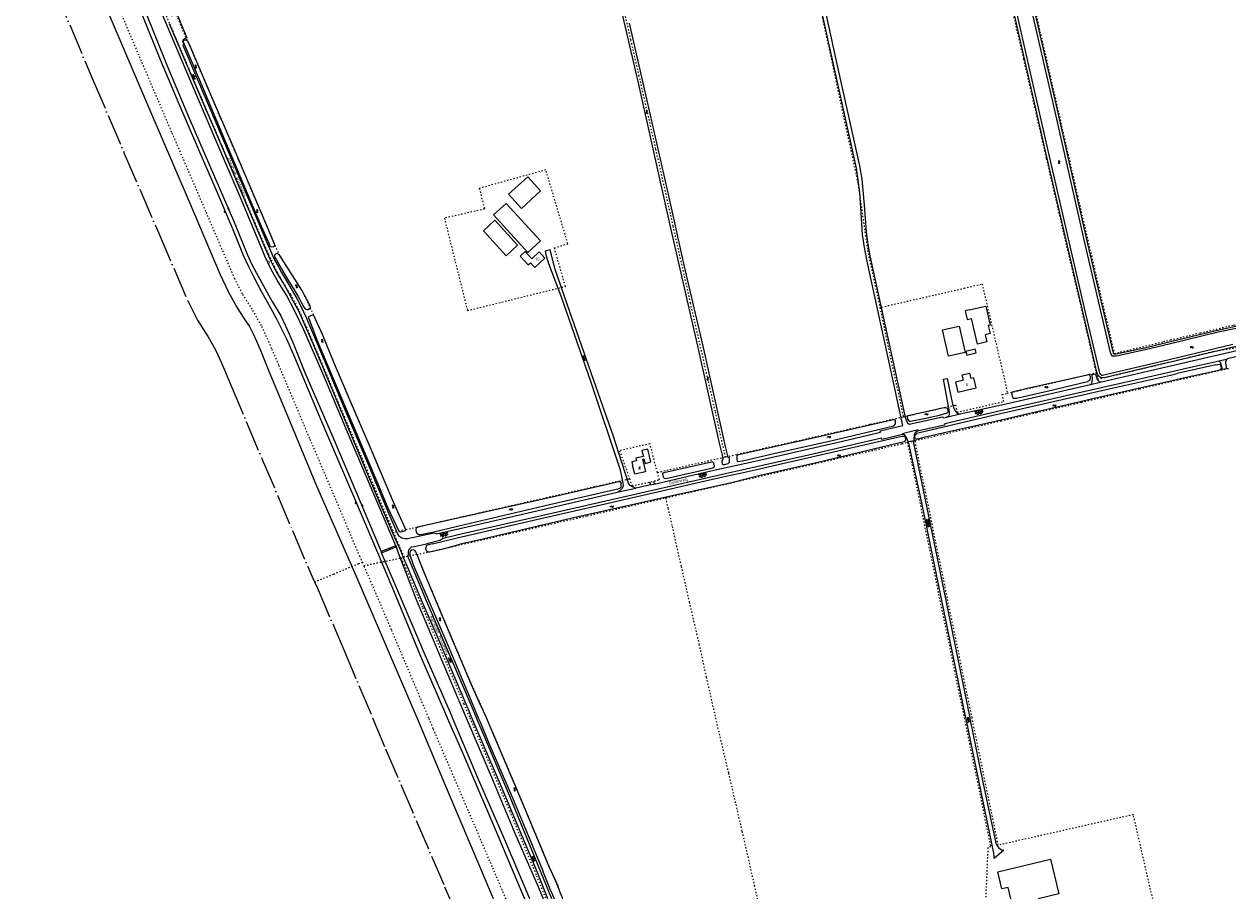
# Model space of a CAD drawing. Header units: metres. Extents: x 64961 to 73789, y 403835 to 410663.
# Tile 6 of 135: x 67114 to 68044, y 403860 to 404537. Entities that reach past the tile are written whole.
import ezdxf

# ---------------------------------------------------------------- set-up
doc = ezdxf.new("R2010")
doc.units = ezdxf.units.M
doc.linetypes.add('ACAD_ISO04W100', pattern=[30, 24, -3, 0, -3])
doc.linetypes.add('PERCEELGRENS', pattern=[2.5, 1, -1.5])
for name, color, linetype, lineweight in [('B-GEO-OG-GEBOUW_hoofdgebouw-G', 2, 'Continuous', 25), ('B-GEO-OG-GEBOUW_huisnr-T', 6, 'Continuous', 25), ('B-GEO-OG-GRENS-sectie-G', 253, 'ACAD_ISO04W100', 0), ('B-GEO-OG-GRENS_perceel-G', 253, 'PERCEELGRENS', 0), ('B-GEO-OG-OVLIJNOBJ-G', 253, 'Continuous', 0), ('B-GEO-OG-SLOOT_insteek-G', 253, 'Continuous', 0), ('B-GEO-OG-STRAATNAAM-T', 7, 'Continuous', 35), ('B-GEO-OG-TALUD-S', 253, 'Continuous', 0), ('B-GEO-OG-VERH_gesl-S', 253, 'Continuous', 0), ('B-GEO-OG-VERH_kant-G', 253, 'Continuous', 0), ('B-GEO-OG-VERH_kntgesl-G', 253, 'Continuous', 0), ('B-GEO-OG-WATER-S', 253, 'Continuous', 0), ('B-GEO-OG-WATER_kant-G', 253, 'Continuous', 0), ('T22', 7, 'Continuous', 0)]:
    doc.layers.add(name, color=color, linetype=linetype, lineweight=lineweight)
doc.styles.add('isocp', font='isocp.shx')

# ---------------------------------------------------------------- blocks, each defined once
blk = doc.blocks.new('S05')
at = {"color": 0}
for p, q in [((0.08, 0.3), (0.38, 0.59)), ((0.11, -0.19), (0.41, 0.09)), ((0.38, 0.59), (0.68, 0.71)), ((0.41, 0.09), (0.71, 0.21)), ((0.68, 0.71), (1.01, 0.62)), ((0.71, 0.21), (1.02, 0.12)), ((1.01, 0.62), (1.33, 0.37)), ((1.02, 0.12), (1.36, -0.12)), ((1.33, 0.37), (1.66, 0.13)), ((1.66, 0.13), (1.97, 0.04)), ((1.97, 0.04), (2.28, 0.16)), ((2.28, 0.16), (2.58, 0.44)), ((1.36, -0.12), (1.68, -0.37)), ((1.68, -0.37), (2, -0.46)), ((2, -0.46), (2.31, -0.33)), ((2.31, -0.33), (2.61, -0.05))]:
    blk.add_line(p, q, dxfattribs=at)
blk = doc.blocks.new('S04')
at = {"color": 0}
for p, q in [((0, 0.5), (0.5, 0.5)), ((0, 0.25), (1, 0.25)), ((0, 0), (0.5, 0)), ((0, -0.25), (1, -0.25)), ((0, -0.5), (0.5, -0.5))]:
    blk.add_line(p, q, dxfattribs=at)
blk = doc.blocks.new('S014')
at = {"color": 0}
for p, q in [((0, -0.75), (4.2, 1.67)), ((0, 0.65), (1.78, 1.67)), ((5.07, -1.52), (0, 1.4)), ((2.64, -1.52), (0, 0)), ((1.08, -1.52), (6.15, 1.4)), ((6.15, -0.75), (1.95, 1.67)), ((3.51, -1.52), (6.15, 0)), ((6.15, 0.65), (4.37, 1.67))]:
    blk.add_line(p, q, dxfattribs=at)
blk = doc.blocks.new('S012')
at = {"color": 0}
for p, q in [((1.18, 2.05), (0, 0)), ((1.18, -2.05), (0, 0)), ((1.4, 0), (0.21, -2.05)), ((1.4, 0), (0.22, 2.05))]:
    blk.add_line(p, q, dxfattribs=at)

msp = doc.modelspace()

# ---------------------------------------------------------------- linework, layer by layer
at = {"layer": 'B-GEO-OG-GEBOUW_hoofdgebouw-G'}
for points in [[(67512.955, 404407.852), (67502.949, 404418.852), (67488.043, 404405.293), (67498.05, 404394.293), (67512.955, 404407.852)], [(67512.743, 404369.257), (67502.932, 404360.276), (67476.412, 404389.246), (67486.222, 404398.227), (67512.743, 404369.257)], [(67495.164, 404365.757), (67486.247, 404357.697), (67468.728, 404377.076), (67477.644, 404385.137), (67495.164, 404365.757)], [(67516.17, 404355.719), (67511.745, 404360.583), (67506.033, 404355.386), (67500.933, 404360.993), (67497.047, 404357.458), (67503.221, 404350.672), (67505.01, 404352.3), (67508.361, 404348.616), (67516.17, 404355.719)], [(67844.45, 404315.798), (67841.34, 404315.069), (67842.91, 404308.37), (67846.02, 404309.099)], [(67844.45, 404315.798), (67857.146, 404318.773), (67860.609, 404303.992), (67859.115, 404303.644), (67860.562, 404297.469), (67856.602, 404296.541), (67857.916, 404290.932), (67850.674, 404289.236), (67846.02, 404309.099)], [(67841.21, 404282.775), (67828.278, 404279.894), (67823.747, 404300.237), (67836.679, 404303.118), (67841.21, 404282.775)], [(67849.777, 404282.452), (67849.028, 404285.468), (67841.779, 404283.669), (67842.528, 404280.653), (67849.777, 404282.452)], [(67840.005, 404261.277), (67833.785, 404259.769), (67835.645, 404252.096), (67849.817, 404255.532), (67847.957, 404263.205), (67845.558, 404262.623)], [(67840.005, 404261.277), (67838.994, 404265.444), (67844.547, 404266.791), (67845.558, 404262.623)], [(67591.711, 404200.121), (67592.872, 404200.404), (67593.713, 404196.96), (67598.253, 404198.069), (67595.838, 404207.959), (67591.298, 404206.851), (67592.406, 404202.31), (67586.589, 404200.89), (67587.054, 404198.985)], [(67587.054, 404198.985), (67583.469, 404198.111), (67584.064, 404195.673)], [(67591.711, 404200.121), (67594.049, 404190.539), (67585.808, 404188.528), (67584.064, 404195.673)], [(67874.424, 403868.729), (67869.66, 403867.584), (67866.444, 403880.96), (67907.263, 403890.775), (67913.763, 403863.749), (67897.692, 403859.879)], [(67876.508, 403859.879), (67874.424, 403868.729)]]:
    msp.add_lwpolyline(points, dxfattribs=at)
at = {"layer": 'B-GEO-OG-GRENS-sectie-G'}
for points in [[(67105.081, 404638.012), (67117.314, 404609.77), (67132.815, 404574.143), (67137.071, 404564.064), (67166.739, 404493.904), (67191.018, 404436.942), (67217.378, 404375.771), (67239.772, 404323.359), (67247.66, 404307.912), (67255.804, 404294.938), (67261.537, 404284.771), (67265.839, 404275.425), (67268.152, 404269.83), (67273.627, 404257.121), (67297.664, 404200.081), (67321.1, 404145.091), (67332.83, 404117.1), (67336.263, 404109.158), (67338.097, 404105.205)], [(67338.097, 404105.205), (67340.334, 404100.379), (67360.798, 404052.681), (67383.016, 404000)], [(67383.016, 404000), (67393.113, 403976.06), (67438.683, 403869.312), (67442.704, 403859.879)]]:
    msp.add_lwpolyline(points, dxfattribs=at)
at = {"layer": 'B-GEO-OG-GRENS_perceel-G'}
for points in [[(67773.26, 405000), (67776.318, 404986.651), (67793.548, 404912.014), (67808.076, 404849.035), (67832.496, 404742.757), (67862.323, 404613.163), (67886.36, 404509.776), (67904.001, 404432.888), (67917.403, 404374.557), (67929.53, 404323.091), (67942.481, 404267.123)], [(67791.368, 405000), (67809.457, 404922.006), (67831.057, 404827.723), (67853.271, 404730.252), (67882.286, 404604.407), (67903.56, 404511.775), (67928.116, 404404.032), (67943.927, 404335.957), (67956.545, 404282.015), (67994.663, 404291.226), (68000, 404292.505)], [(67160.895, 404661.762), (67163.15, 404661.389), (67164.824, 404660.211), (67166.791, 404657.119), (67169.151, 404652.904), (67178.77, 404634.469), (67201.806, 404590.359), (67210.418, 404573.714), (67222.406, 404545.647), (67230.801, 404526.026), (67241.114, 404501.658), (67263.291, 404449.935), (67284.923, 404399.407), (67295.972, 404373.658), (67302.449, 404358.785), (67309.837, 404343.476), (67319.453, 404327.561), (67325.338, 404316.893), (67331.77, 404302.509), (67340.52, 404281.878), (67363.845, 404226.524), (67399.246, 404143.567)], [(67408.819, 404145.758), (67408.13, 404146.917), (67399.195, 404166.875), (67380.638, 404210.75), (67366.006, 404244.97), (67353.348, 404274.62), (67344.346, 404296.75), (67338.441, 404309.601), (67330.911, 404326.135), (67328.316, 404330.919), (67311.301, 404357.807), (67306.52, 404368.058), (67296.949, 404390.966), (67275.001, 404442.427), (67258.006, 404481.848), (67241.759, 404520.028), (67240.708, 404522.14), (67224.536, 404560.056), (67221.84, 404567.067), (67214.237, 404585.335), (67197.388, 404624.94), (67183.061, 404658.57), (67182.53, 404660.817), (67182.907, 404662.375)], [(67141.91, 404653.621), (67153.769, 404626.243), (67169.511, 404590.061), (67203.557, 404509.536), (67227.77, 404452.729), (67254.197, 404391.403), (67276.026, 404340.314), (67282.468, 404327.698), (67290.185, 404315.404), (67297.188, 404302.985), (67302.484, 404291.48), (67304.987, 404285.424), (67310.413, 404272.83), (67334.48, 404215.719), (67357.99, 404160.556), (67369.596, 404132.859), (67372.831, 404125.376), (67375.064, 404120.562)], [(67725.008, 404568.896), (67758.373, 404413.188), (67765.81, 404361.776), (67775.251, 404317.619)], [(67575.631, 404555.03), (67582.546, 404524.604), (67588.793, 404497.427), (67601.843, 404440.217), (67615.21, 404380.629), (67628.625, 404321.163), (67647.861, 404236.89), (67655.559, 404201.927)], [(67532.14, 404333.99), (67523.57, 404363.87), (67534.01, 404367.02), (67516.96, 404424.14), (67465.49, 404409.81), (67469.56, 404393.84), (67438.52, 404386.82), (67456.35, 404315.21), (67532.14, 404333.99)], [(67776.69, 404317.949), (67840.481, 404332.573), (67854.311, 404335.912), (67871.929, 404260.529), (67873.871, 404251.271)], [(67776.69, 404317.949), (67775.251, 404317.619)], [(67775.251, 404317.619), (67793.327, 404233.066)], [(68000, 404292.505), (68023.037, 404298.027), (68049.014, 404304.114), (68052.748, 404303.532), (68054.27, 404302.427), (68055.349, 404300.789), (68056.272, 404297.079), (68057.083, 404293.329)], [(68000, 404275.579), (68033.007, 404283.619), (68051.345, 404286.675), (68058.251, 404287.93), (68057.083, 404293.329)], [(67942.481, 404267.123), (67943.641, 404262.112), (67985.33, 404272.005), (68000, 404275.579)], [(68000, 404260.256), (68044.756, 404270.532)], [(67802.4, 404214.574), (67868.952, 404229.894), (67896.446, 404236.306), (67922.584, 404242.314), (67931.209, 404244.366), (67976.086, 404254.765), (68000, 404260.256)], [(67873.871, 404251.271), (67942.481, 404267.123)], [(67793.327, 404233.066), (67833.728, 404242.212), (67835.063, 404236.606), (67871.109, 404244.871), (67869.831, 404250.338), (67873.871, 404251.271)], [(67655.559, 404201.927), (67656.232, 404202.065), (67664.836, 404204.022), (67710.425, 404214.215), (67767.858, 404227.301), (67793.327, 404233.066)], [(67609.704, 404170.352), (67657.057, 404181.207), (67678.62, 404186.161), (67771.726, 404207.52), (67792.404, 404212.273), (67796.563, 404213.23)], [(67796.563, 404213.23), (67802.4, 404214.574)], [(67796.563, 404213.23), (67840.432, 404000)], [(67846.548, 404000), (67802.4, 404214.574)], [(67603.284, 404190.02), (67597.44, 404212.15), (67573.972, 404206.817), (67581.658, 404185.165)], [(67603.284, 404190.02), (67620.055, 404193.835), (67653.866, 404201.581), (67655.559, 404201.927)], [(67408.819, 404145.758), (67465.88, 404158.816), (67581.658, 404185.165)], [(67581.658, 404185.165), (67583.665, 404179.509), (67604.795, 404184.297), (67603.284, 404190.02)], [(67417.245, 404126.343), (67429.725, 404129.137), (67488.843, 404142.708), (67501.418, 404145.588), (67549.075, 404156.458), (67563.546, 404159.767), (67609.509, 404170.307)], [(67609.509, 404170.307), (67609.704, 404170.352)], [(67609.509, 404170.307), (67611.412, 404162.223), (67614.696, 404148.152), (67617.92, 404133.183), (67621.617, 404117.23), (67627.865, 404089.613), (67631.243, 404074.937), (67633.599, 404064.934), (67635.395, 404056.945), (67641.007, 404031.591), (67648.155, 404000)], [(67408.819, 404145.758), (67399.246, 404143.567)], [(67407.564, 404124.342), (67399.246, 404143.567)], [(67352.917, 404111.367), (67372.244, 404119.403), (67375.064, 404120.562)], [(67375.064, 404120.562), (67376.306, 404117.884)], [(67376.306, 404117.884), (67404.949, 404123.802)], [(67404.949, 404123.802), (67407.564, 404124.342)], [(67404.949, 404123.802), (67407.383, 404118.678), (67421.674, 404085.283), (67453.522, 404010.938), (67458.187, 404000)], [(67417.245, 404126.343), (67407.564, 404124.342)], [(67417.245, 404126.343), (67421.37, 404116.056), (67427.876, 404100.419), (67435.471, 404082.317), (67445.801, 404057.886), (67456.675, 404032.198), (67463.896, 404015.789), (67469.965, 404002.485), (67471.019, 404000)], [(67338.097, 404105.205), (67352.917, 404111.367)], [(67426.428, 404000), (67397.654, 404068.225), (67376.881, 404116.644), (67376.306, 404117.884)], [(67486.185, 403859.879), (67475.581, 403884.756), (67429.944, 403991.663), (67426.428, 404000)], [(67458.187, 404000), (67488.916, 403927.957), (67509.727, 403877.865), (67516.96, 403859.879)], [(67471.019, 404000), (67497.181, 403938.326), (67503.958, 403922.146), (67519.206, 403885.58), (67529.141, 403862.292), (67530.066, 403859.879)], [(67648.155, 404000), (67649.848, 403992.519), (67658.201, 403957.248), (67668.639, 403912.127), (67678.193, 403870.251), (67680.468, 403859.879)], [(67840.432, 404000), (67860.989, 403900.082), (67858.822, 403899.607), (67857.066, 403859.879)], [(67986.275, 403859.879), (67971.302, 403925.123), (67866.82, 403901.469), (67846.548, 404000)]]:
    msp.add_lwpolyline(points, dxfattribs=at)
at = {"layer": 'B-GEO-OG-OVLIJNOBJ-G'}
for points in [[(67417.364, 404000), (67411.772, 404013.212), (67370.251, 404110.067), (67339.942, 404179.393), (67315.002, 404239.612), (67303.032, 404268.11), (67296.307, 404284.806), (67293.529, 404291.419), (67291.153, 404296.461), (67287.48, 404303.622), (67285.05, 404307.312), (67277.211, 404319.551), (67271.51, 404329.653), (67265.132, 404343.481), (67241.082, 404399.856), (67209.467, 404473.73), (67167.562, 404572.54), (67130.282, 404659.568), (67123.995, 404674.73), (67116.539, 404691.518), (67110.545, 404703.648)], [(67200.65, 404554.148), (67218.779, 404509.575), (67233.252, 404475.36), (67253.391, 404428.485), (67263.497, 404404.81), (67275.65, 404376.111), (67283.051, 404358.245), (67286.962, 404349.257), (67291.019, 404341.567), (67297.031, 404329.693), (67303.737, 404317.984), (67308.781, 404308.777), (67313.203, 404300.1), (67316.675, 404292.884), (67322.505, 404279.256), (67329.516, 404262.697), (67342.775, 404231.15), (67368.257, 404171.629), (67387.693, 404126.298), (67399.07, 404098.658), (67419.997, 404047.727), (67437.729, 404006.686), (67440.697, 404000)], [(67206.003, 404549.545), (67224.278, 404504.643), (67241.237, 404464.253), (67275.85, 404383.583), (67286.139, 404358.921), (67289.721, 404350.865), (67293.302, 404344.307), (67305.378, 404322.343), (67312.169, 404311.095), (67316.865, 404300.554), (67320.976, 404291.193), (67330.579, 404267.35), (67351.004, 404220.34), (67373.251, 404167.988), (67389.53, 404128.771)], [(67401.026, 404133.211), (67383.449, 404174.525), (67364.361, 404219.341), (67344.581, 404266.551), (67329.875, 404300.347), (67322.965, 404314.889), (67316.324, 404327.24), (67309.092, 404338.654), (67304.499, 404347.078), (67299.802, 404357.251), (67297.721, 404362.577), (67280.634, 404403.369), (67262.505, 404445.439), (67242.567, 404492.661), (67218.755, 404548.597)], [(67389.53, 404128.771), (67389.925, 404127.844)], [(67401.303, 404132.422), (67401.112, 404133.009), (67401.026, 404133.211)], [(67401.303, 404132.422), (67402.788, 404127.869), (67416.806, 404091.682), (67444.986, 404024.203), (67455.392, 404000)], [(67444.806, 404000), (67444.17, 404001.5), (67424.028, 404048.064), (67402.455, 404098.408), (67389.925, 404127.844)], [(67476.426, 403859.879), (67437.417, 403952.618), (67417.364, 404000)], [(67440.697, 404000), (67452.405, 403973.63), (67477.673, 403914.005), (67500.54, 403859.879)], [(67504.503, 403859.879), (67485.33, 403905.513), (67464.231, 403954.189), (67444.806, 404000)], [(67455.392, 404000), (67455.407, 403999.965), (67475.034, 403954.209), (67492.912, 403910.676), (67511.247, 403868.691), (67514.924, 403859.879)]]:
    msp.add_lwpolyline(points, dxfattribs=at)
at = {"layer": 'B-GEO-OG-SLOOT_insteek-G'}
for points in [[(67943.072, 404267.494), (67932.431, 404313.319), (67903.916, 404436.296), (67879.469, 404544.171), (67860.6, 404625.929), (67840.939, 404711.831), (67823.856, 404786.185), (67804.287, 404870.245), (67787.001, 404945.243), (67774.352, 405000)], [(67790.759, 405000), (67791.684, 404995.983), (67809.541, 404918.204), (67829.312, 404832.339), (67848.476, 404747.229), (67869.517, 404657.588), (67892.436, 404557.062), (67912.042, 404471.694), (67935.771, 404366.932), (67955.303, 404283.332), (67955.671, 404282.246), (67956.095, 404281.693), (67957.145, 404281.674), (67958.102, 404281.693), (67979.928, 404286.497), (68000, 404291.353)], [(67581.325, 404537.564), (67594.955, 404477.878), (67611.761, 404403.994), (67624.462, 404347.146), (67638.531, 404286.704), (67655.752, 404210.169), (67657.366, 404202.785), (67657.457, 404202.453), (67657.622, 404202.158), (67658.375, 404201.788), (67658.703, 404200.904), (67658.809, 404199.357), (67658.824, 404198.419), (67658.804, 404197.72), (67658.323, 404197.077), (67657.77, 404196.674), (67655.173, 404195.965), (67654.418, 404195.93), (67653.792, 404195.932), (67653.338, 404197.737), (67653.324, 404199.08), (67654.046, 404200.348), (67653.866, 404201.581), (67653.54, 404203.441), (67651.398, 404212.631), (67634.648, 404286.606), (67613.106, 404381.263), (67588.248, 404492.419), (67567.883, 404581.183)], [(67307.037, 404366.049), (67307.037, 404365.118), (67306.343, 404364.478), (67305.01, 404364.295), (67303.895, 404364.843), (67303.073, 404367.053), (67297.17, 404380.298), (67289.952, 404397.341), (67269.301, 404446.226), (67249.034, 404494.106), (67236.845, 404522.95), (67236.771, 404524.394), (67238.178, 404524.869), (67239.238, 404524.595), (67239.768, 404524.029), (67241.759, 404520.028), (67258.006, 404481.848), (67275.001, 404442.427), (67296.949, 404390.966), (67306.909, 404367.127), (67307.037, 404366.049)], [(67335.028, 404318.016), (67334.865, 404318.844), (67328.316, 404330.919), (67310.72, 404358.725), (67309.268, 404359.374), (67308.384, 404359.064), (67307.61, 404358.735), (67307.185, 404358.166), (67307.219, 404357.43), (67307.529, 404356.435), (67308.627, 404354.518), (67312.653, 404347.439), (67317.284, 404339.585), (67321.53, 404332.468), (67325.541, 404326.253), (67329.82, 404317.775), (67330.773, 404316.612), (67332.133, 404316.001), (67333.293, 404316.163), (67334.565, 404316.839), (67335.028, 404318.016)], [(67408.46, 404146.362), (67408.13, 404146.917), (67399.195, 404166.875), (67380.638, 404210.75), (67366.006, 404244.97), (67353.348, 404274.62), (67344.346, 404296.75), (67337.419, 404311.825), (67336.462, 404311.607), (67335.025, 404311.096), (67333.237, 404310.09), (67334.223, 404307.952), (67339.935, 404292.678), (67358.089, 404249.301), (67373.578, 404212.815), (67386.217, 404183), (67394.875, 404162.601), (67403.503, 404144.056)], [(68000, 404291.353), (68036.471, 404300.176), (68050.543, 404303.176), (68051.427, 404303.139), (68052.182, 404302.918), (68052.974, 404302.476), (68053.637, 404301.573), (68054.465, 404299.603), (68055.349, 404297.079), (68055.956, 404293.156), (68055.919, 404291.591), (68055.33, 404290.191), (68054.556, 404289.362), (68053.912, 404288.755), (68052.567, 404288.129), (68049.767, 404287.153), (68000, 404275.412)], [(68000, 404275.412), (67994.053, 404274.009), (67949.831, 404263.479), (67947.492, 404263.092), (67946.644, 404263.129), (67945.834, 404263.369), (67945.153, 404263.847), (67944.545, 404264.363), (67943.716, 404265.542), (67943.072, 404267.494)], [(68035.018, 404273.318), (68005.158, 404266.493)], [(68036.062, 404268.735), (68007.607, 404262.33)], [(68035.018, 404273.318), (68038.145, 404273.769), (68038.848, 404272.747), (68039.169, 404270.356), (68038.482, 404269.391), (68036.062, 404268.735)], [(68000, 404260.593), (67942.407, 404247.438), (67866.69, 404230.004), (67829.762, 404221.555), (67809.207, 404216.952), (67804.418, 404215.645), (67803.847, 404215.609), (67803.166, 404215.609), (67802.779, 404215.995), (67802.521, 404216.566), (67802.374, 404217.156), (67802.356, 404217.929), (67802.485, 404218.703)], [(67803.917, 404220.478), (67806.85, 404221.152), (67862.841, 404234.259), (67958.32, 404256.019), (68000, 404265.34)], [(67877.669, 404252.012), (67877.393, 404251.736), (67877.301, 404250.981), (67877.264, 404250.207), (67877.503, 404248.881), (67878.313, 404247.555), (67878.995, 404247.481), (67881.058, 404247.555), (67904.743, 404252.912), (67935.741, 404260.349), (67937.583, 404261.454), (67937.914, 404262.227), (67938.117, 404262.927), (67938.154, 404263.756), (67938.117, 404264.272), (67937.694, 404265.193), (67937.196, 404265.414), (67936.441, 404265.432), (67934.6, 404265.101), (67887.247, 404254.295), (67877.669, 404252.012)], [(68000, 404265.34), (68005.158, 404266.493)], [(68007.607, 404262.33), (68000, 404260.593)], [(67797.237, 404233.806), (67796.501, 404233.235), (67796.482, 404232.627), (67796.924, 404230.859), (67797.421, 404230.122), (67798.084, 404229.607), (67798.581, 404229.588), (67800.165, 404229.938), (67808.251, 404231.374), (67821.365, 404234.227), (67827.406, 404236.215), (67827.995, 404236.805), (67828.032, 404237.357), (67828.014, 404238.168), (67827.627, 404239.273), (67827.148, 404239.825), (67826.264, 404239.899), (67823.796, 404239.678), (67797.237, 404233.806)], [(67665.152, 404203.331), (67664.561, 404202.78), (67664.593, 404201.253), (67664.701, 404200.296), (67665.009, 404198.988), (67665.652, 404198.526), (67668.966, 404199.012), (67693.256, 404204.511), (67738.356, 404214.82), (67786.017, 404226.059), (67787.421, 404227.601), (67787.426, 404229.165), (67787.355, 404229.956), (67787.155, 404230.785), (67786.769, 404230.805), (67786.014, 404230.807), (67785.278, 404230.718), (67783.509, 404230.189), (67721.338, 404216.015), (67668.191, 404204.149), (67665.152, 404203.331)], [(67670.833, 404190.081), (67792.359, 404217.942), (67793.703, 404218.103), (67794.365, 404218.065), (67794.75, 404217.585), (67794.931, 404216.738), (67795.076, 404215.964), (67795.129, 404215.118), (67794.665, 404213.905), (67794.148, 404213.575), (67727.408, 404197.741), (67682.676, 404187.486)], [(67803.917, 404220.478), (67802.485, 404218.703)], [(67647.17, 404194.946), (67647.161, 404194.351), (67646.809, 404193.701), (67646.119, 404193.306), (67609.686, 404185.149), (67608.789, 404185.326), (67608.323, 404185.728), (67608.058, 404186.283), (67607.441, 404188.846), (67607.636, 404189.561), (67608.215, 404189.934), (67645.041, 404198.19), (67645.92, 404198.111), (67646.578, 404197.522), (67647.17, 404194.946)], [(67636.839, 404182.656), (67656.23, 404187.142), (67670.833, 404190.081)], [(67682.676, 404187.486), (67661.521, 404182.291), (67649.029, 404179.44)], [(67417.775, 404147.586), (67416.614, 404146.835), (67416.537, 404145.878), (67416.571, 404145.142), (67416.789, 404144.203), (67417.264, 404143.06), (67418.733, 404141.97), (67419.763, 404141.985), (67429.264, 404143.648), (67449.817, 404148.533), (67519.725, 404165.056), (67573.757, 404177.545), (67574.752, 404177.947), (67575.159, 404178.553), (67575.273, 404179.638), (67575.313, 404180.558), (67575.315, 404181.368), (67575.207, 404182.16), (67574.694, 404182.658), (67573.81, 404182.698), (67573.074, 404182.59), (67571.233, 404182.264), (67524.18, 404171.262), (67417.775, 404147.586)], [(67448.297, 404139.465), (67460.893, 404142.24), (67507.412, 404153.097), (67565.109, 404166.237), (67635.77, 404182.445), (67636.839, 404182.656)], [(67649.029, 404179.44), (67619.325, 404172.91), (67537.247, 404154.511), (67464.854, 404137.664), (67450.637, 404134.415)], [(67408.46, 404146.362), (67408.109, 404144.861), (67404.833, 404143.705), (67403.503, 404144.056)], [(67429.27, 404134.808), (67448.297, 404139.465)], [(67416.353, 404128.488), (67415.712, 404129.539), (67414.279, 404130.188), (67412.768, 404129.788), (67412.047, 404128.686), (67411.861, 404127.895), (67411.892, 404126.129), (67414.608, 404117.857), (67441.095, 404056.162), (67460.51, 404010.149)], [(67429.27, 404134.808), (67425.211, 404133.661)], [(67427.27, 404128.396), (67437.701, 404130.962)], [(67437.701, 404130.962), (67450.637, 404134.415)], [(67466.052, 404011.015), (67459.51, 404025.5), (67436.788, 404079.179), (67422.268, 404113.784), (67417.869, 404124.914), (67416.353, 404128.488)], [(67460.51, 404010.149), (67464.77, 404000)], [(67468.788, 404005.26), (67466.052, 404011.015)], [(67464.77, 404000), (67465.842, 403997.446)], [(67471.019, 404000), (67468.788, 404005.26)], [(67520.291, 403882.978), (67498.957, 403934.138), (67471.019, 404000)], [(67465.842, 403997.446), (67472.857, 403980.426), (67491.15, 403938.054), (67514.657, 403881.719)], [(67520.906, 403866.062), (67514.657, 403881.719)], [(67520.291, 403882.978), (67526.145, 403870.11)], [(67527.827, 403865.721), (67526.145, 403870.11)], [(67520.906, 403866.062), (67523.458, 403859.879)], [(67530.066, 403859.879), (67527.827, 403865.721)]]:
    msp.add_lwpolyline(points, dxfattribs=at)
msp.add_lwpolyline([(67425.211, 404133.661, 0.7956827), (67427.27, 404128.396)], format="xyb", dxfattribs=at)
at = {"layer": 'B-GEO-OG-VERH_kant-G'}
for points in [[(67714.466, 404606.748), (67715.731, 404606.958), (67716.294, 404607.59), (67716.658, 404608.903), (67715.385, 404615.602), (67718.068, 404615.929), (67741.324, 404509.525), (67759.62, 404427.156), (67761.3, 404416.966), (67762.208, 404408.533), (67763.114, 404396.797), (67764.577, 404376.207), (67765.696, 404368.125), (67767.587, 404357.584), (67794.909, 404232.828), (67795.891, 404229.946), (67796.733, 404228.4), (67797.927, 404227.275), (67823.72, 404233.091), (67824.496, 404232.24)], [(67775.742, 404221.021), (67775.432, 404222.252), (67793.002, 404226.246), (67780.46, 404284.579), (67766.095, 404350.957), (67763.433, 404363.959), (67761.964, 404374.22), (67761.199, 404386.869), (67759.665, 404406.756), (67758.617, 404416.454), (67757.147, 404425.52), (67750.21, 404457.005), (67730.17, 404547.667), (67718.258, 404600.985), (67717.287, 404602.018), (67715.307, 404602.953), (67714.253, 404602.953)], [(67825.398, 404227.934), (67825.286, 404226.667), (67804.202, 404221.901), (67802.592, 404220.714), (67801.818, 404219.168), (67801.605, 404215.725), (67801.674, 404214.39), (67797.112, 404213.694), (67796.405, 404215.939), (67795.633, 404217.626), (67794.294, 404218.956), (67792.678, 404219.238), (67776.724, 404215.594), (67776.466, 404216.734)], [(67389.53, 404128.771), (67389.449, 404128.74), (67389.906, 404127.836), (67389.925, 404127.844)], [(67401.026, 404133.211), (67389.53, 404128.771)], [(67389.925, 404127.844), (67401.303, 404132.422)], [(67401.303, 404132.422), (67401.478, 404132.492), (67401.168, 404133.266), (67401.026, 404133.211)]]:
    msp.add_lwpolyline(points, dxfattribs=at)
at = {"layer": 'B-GEO-OG-VERH_kntgesl-G'}
for points in [[(67216.647, 404566.326), (67217.45, 404566.542), (67225.659, 404548.178), (67227.58, 404543.233), (67231.63, 404544.847), (67239.489, 404526.303), (67236.315, 404524.843), (67236.085, 404523.646), (67236.996, 404521.07), (67236.364, 404520.745)], [(67459.866, 404000), (67457.598, 404005.321), (67456.181, 404008.893), (67434.134, 404060.527), (67420.908, 404091.246), (67410.661, 404115.146), (67407.135, 404123.255), (67406.022, 404126.221), (67404.817, 404129.39), (67402.388, 404135.029), (67398.804, 404142.383), (67389.216, 404165.287), (67367.207, 404217.363), (67343.19, 404274.836), (67338.898, 404285.063), (67334.99, 404294.295), (67331.427, 404302.477), (67328.87, 404308.466), (67326.165, 404314.161), (67323.221, 404320.059), (67318.61, 404328.52), (67313.595, 404337.167), (67308.507, 404345.759), (67306.714, 404349.022), (67304.757, 404352.8), (67300.443, 404362.596), (67267.146, 404440.727), (67243.736, 404495.256), (67225.936, 404537.272)], [(67236.364, 404520.745), (67246.896, 404495.786), (67267.017, 404448.582), (67288.472, 404397.962), (67301.52, 404367.4), (67305.888, 404357.371), (67307.404, 404353.992), (67309.917, 404349.545), (67312.625, 404344.586), (67317.164, 404336.861), (67324.724, 404324.158), (67327.559, 404318.536), (67331.598, 404309.801), (67335.892, 404300.107), (67339.49, 404291.557)], [(67586.574, 404177.837), (67585.757, 404178.041), (67584.011, 404178.727), (67582.211, 404179.929), (67580.782, 404181.719), (67568.682, 404219.206), (67559.583, 404245.605), (67535.384, 404315.115), (67524.095, 404347.079), (67520.426, 404362.309), (67516.453, 404361.326), (67517.009, 404358.419), (67519.012, 404351.732), (67528.63, 404326.527), (67551.589, 404260.647), (67574.337, 404192.1), (67576.586, 404181.714), (67576.653, 404179.523), (67575.91, 404177.52), (67573.079, 404174.835)], [(67339.49, 404291.557), (67347.726, 404271.877), (67358.739, 404245.472), (67366.666, 404226.676), (67379.16, 404197.284), (67394.885, 404159.841), (67402.1, 404142.851), (67403.252, 404140.639), (67403.351, 404140.528)], [(68000, 404272.413), (68028.881, 404279.125), (68057.024, 404285.605)], [(68044.094, 404277.963), (68043.302, 404277.116), (68042.731, 404276.471), (68042.546, 404275.698), (68042.546, 404274.648), (68043.356, 404270.209), (68040.17, 404269.565), (68039.305, 404274.059), (68038.752, 404275.054), (68038.126, 404275.606), (68037.684, 404275.864), (68036.542, 404275.975)], [(68058.81, 404281.442), (68050.522, 404279.491), (68044.094, 404277.963)], [(67946.663, 404260.016), (68000, 404272.413)], [(68000, 404267.829), (68013.096, 404270.82), (68036.542, 404275.975)], [(67826.816, 404232.808), (67827.847, 404233.287), (67828.492, 404233.858), (67829.026, 404234.908), (67829.1, 404236.878), (67824.499, 404262.258), (67827.261, 404262.755), (67831.403, 404242.753), (67832.784, 404238.922), (67833.944, 404236.97), (67835.104, 404235.865), (67836.062, 404235.404), (67837.333, 404235.238)], [(67825.398, 404227.934), (67868.643, 404237.887), (67934.101, 404252.78), (68000, 404267.829)], [(67938.098, 404258.157), (67938.872, 404258.581), (67939.24, 404259.428), (67939.48, 404260.293), (67939.609, 404261.62), (67939.591, 404263.277), (67939.241, 404265.874), (67941.985, 404266.371), (67942.703, 404263.571), (67943.44, 404261.84), (67944.268, 404260.772), (67944.913, 404260.311), (67946.663, 404260.016)], [(67837.333, 404235.238), (67869.454, 404242.381), (67938.098, 404258.157)], [(67824.496, 404232.24), (67826.816, 404232.808)], [(67437.637, 404139.134), (67452.558, 404142.598), (67557.62, 404166.629), (67659.239, 404189.824), (67720.12, 404203.524), (67776.466, 404216.734)], [(67601.685, 404181.21), (67603.177, 404181.537), (67644.576, 404191.122), (67679.915, 404198.941), (67746.304, 404214.243), (67775.742, 404221.021)], [(67841.792, 404000), (67829.081, 404061.966), (67807.673, 404166.507), (67797.533, 404213.758)], [(67801.072, 404214.298), (67801.085, 404213.841), (67819.603, 404123.592), (67844.855, 404000)], [(67597.653, 404180.414), (67589.255, 404178.434), (67586.574, 404177.837)], [(67597.653, 404180.414), (67597.929, 404180.633), (67598.003, 404180.78), (67598.004, 404181.075), (67597.512, 404182.53)], [(67597.653, 404180.414), (67601.685, 404181.21)], [(67601.685, 404181.21), (67601.244, 404181.212), (67600.821, 404181.508), (67600.716, 404183.183)], [(67432.552, 404142.365), (67492.185, 404156.164), (67570.987, 404174.37), (67573.079, 404174.835)], [(67432.552, 404142.365), (67430.718, 404143.062), (67410.109, 404138.558), (67408.001, 404138.501), (67405.547, 404139.149), (67403.351, 404140.528)], [(67411.13, 404130.137), (67413.159, 404132.287), (67415.128, 404132.626), (67424.764, 404134.672), (67425.962, 404135.156), (67434.897, 404137.487), (67437.637, 404139.134)], [(67463.35, 404000), (67459.367, 404009.38), (67423.857, 404092.433), (67411.236, 404122.469), (67410.798, 404123.593), (67410.637, 404125.102), (67410.662, 404126.998), (67410.795, 404128.322), (67411.002, 404129.72), (67411.13, 404130.137)], [(67518.651, 403859.879), (67510.419, 403880.237), (67481.877, 403948.36), (67459.866, 404000)], [(67521.509, 403859.879), (67488.856, 403939.932), (67463.35, 404000)], [(67844.855, 404000), (67844.951, 403999.528), (67855.004, 403950.187), (67864.914, 403903.162), (67865.554, 403901.677), (67866.92, 403899.685), (67868.445, 403898.345), (67869.822, 403897.582), (67871.071, 403897.513), (67863.595, 403891.258), (67863.571, 403892.796), (67863.44, 403895.354), (67858.268, 403920.367), (67845.565, 403981.524), (67841.893, 403999.51), (67841.792, 404000)]]:
    msp.add_lwpolyline(points, dxfattribs=at)
at = {"layer": 'B-GEO-OG-WATER_kant-G'}
for points in [[(68000, 404277.467), (67993.592, 404275.955), (67949.436, 404265.441), (67947.371, 404265.099), (67946.977, 404265.116), (67946.716, 404265.194), (67946.377, 404265.431), (67946.034, 404265.722), (67945.352, 404266.692), (67945, 404268.035), (67934.379, 404313.771), (67905.865, 404436.743), (67881.419, 404544.617), (67862.549, 404626.377), (67842.888, 404712.278), (67825.805, 404786.636), (67806.235, 404870.696), (67788.95, 404945.693), (67776.405, 405000)], [(68000, 404289.635), (67980.304, 404284.87), (67958.3, 404280.027), (67957.146, 404280.004), (67955.26, 404280.038), (67954.178, 404281.449), (67953.695, 404282.873), (67934.144, 404366.558), (67910.414, 404471.323), (67890.808, 404556.689), (67867.89, 404657.212), (67846.848, 404746.855), (67827.684, 404831.968), (67807.913, 404917.83), (67789.045, 405000)], [(68051.479, 404289.65), (68052.767, 404289.97), (68053.372, 404290.541), (68053.906, 404291.113), (68054.257, 404291.947), (68054.283, 404293.047), (68053.722, 404296.672), (68052.906, 404299.003), (68052.174, 404300.744), (68051.843, 404301.195), (68051.532, 404301.368), (68051.153, 404301.479), (68050.684, 404301.499), (68036.842, 404298.547), (68000, 404289.635)], [(68048.304, 404288.863), (68000, 404277.467)]]:
    msp.add_lwpolyline(points, dxfattribs=at)
at = {"layer": 'T22'}
for points in [[(68036.542, 404275.975), (68044.094, 404277.963)], [(67938.098, 404258.157), (67946.663, 404260.016)], [(67826.816, 404232.808), (67837.333, 404235.238)], [(67792.503, 404220.233), (67804.972, 404223.233)], [(67573.079, 404174.835), (67586.574, 404177.837)]]:
    msp.add_lwpolyline(points, dxfattribs=at)

# ---------------------------------------------------------------- block references
at = {"layer": 'B-GEO-OG-TALUD-S'}
for p, rotation in [((67269.023, 404391.697), 202.8444736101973), ((67271.178, 404394.043), 22.30117362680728), ((67370.312, 404166.363), 203.3635228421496), ((67374.645, 404164.308), 22.36702784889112)]:
    msp.add_blockref('S04', p, dxfattribs=dict(at, rotation=rotation))
at = {"layer": 'B-GEO-OG-VERH_gesl-S'}
for name, p, rotation in [('S012', (67245.546, 404496.5), 204.0031902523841), ('S012', (67547.327, 404278.605), 198.7791178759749), ('S014', (67849.094, 404235.8), 12.06274603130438), ('S014', (67635.435, 404186.918), 15.48118592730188), ('S014', (67811.944, 404153.872), 280.950434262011), ('S014', (67435.403, 404141.144), 13.17492660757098), ('S012', (67443.401, 404045.132), 207.5903695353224), ('S012', (67844.385, 403998.759), 190.6020582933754), ('S012', (67508.025, 403891.26), 202.2586600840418)]:
    msp.add_blockref(name, p, dxfattribs=dict(at, rotation=rotation))
at = {"layer": 'B-GEO-OG-WATER-S'}
for p, rotation in [((67246.987, 404502.838), 113.4620002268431), ((67595.476, 404467.829), 103.1749266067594), ((67913.382, 404431.396), 284.0084434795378), ((67294.501, 404390.966), 112.3863655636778), ((67323.287, 404335.112), 304.3256019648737), ((67343.322, 404292.999), 292.6419000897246), ((68015.182, 404286.605), 10.1972055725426), ((67642.682, 404261.094), 104.064036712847), ((67902.754, 404255.601), 12.93881062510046), ((67909.033, 404241.382), 11.71452521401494), ((67810.167, 404234.596), 13.82779503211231), ((67734.683, 404217.058), 13.41107184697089), ((67744.926, 404203.39), 192.5350233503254), ((67398.047, 404164.744), 296.6162996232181), ((67488.906, 404161.032), 13.7028899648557), ((67566.811, 404163.158), 12.24285957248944), ((67434.449, 404077.567), 294.2590844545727), ((67492.099, 403945.863), 294.3348742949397)]:
    msp.add_blockref('S05', p, dxfattribs=dict(at, rotation=rotation))

# ---------------------------------------------------------------- texts
at = {"layer": 'B-GEO-OG-GEBOUW_huisnr-T', "style": 'isocp'}
for s, p in [('N', (67301.695, 404351.443)), ('10', (67508.868, 404353.796)), ('6', (67841.675, 404256.759)), ('8', (67588.137, 404191.983)), ('8', (67588.81, 404192.29))]:
    msp.add_text(s, height=2.5, dxfattribs=at).set_placement(p)
at = {"layer": 'B-GEO-OG-STRAATNAAM-T', "style": 'isocp'}
for s, rotation, p in [('Abraham Wisseweg', 293.206115, (67270.428, 404433.406)), ('Oudeweg', 12.771243, (67612.198, 404180.508)), ('Abraham Wisseweg', 294.259084, (67426.986, 404078.562))]:
    msp.add_text(s, height=2.5, rotation=rotation, dxfattribs=at).set_placement(p)

doc.saveas('drawing.dxf')
